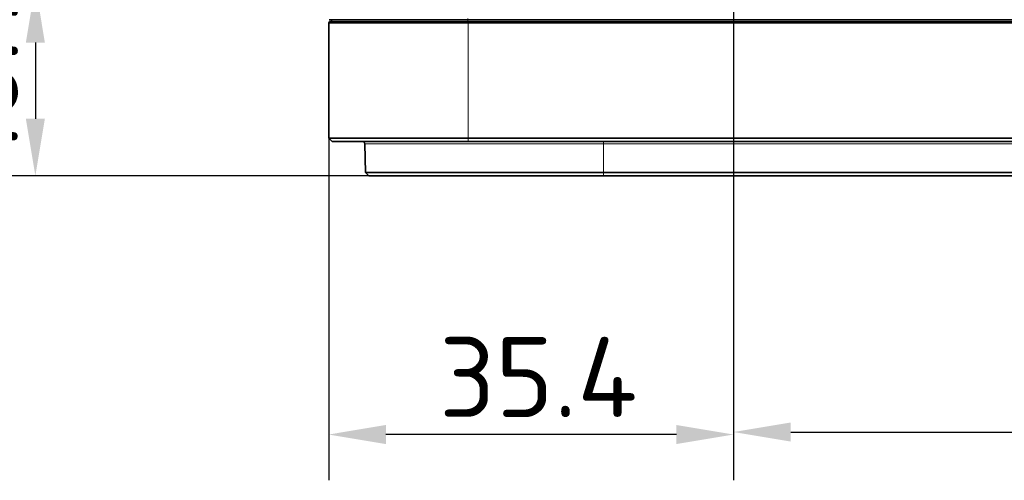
# Model space of a CAD drawing. Header units: millimetres. Extents: x 10 to 830, y 10 to 584.
# Tile 10 of 174: x 151 to 237, y 133 to 173. Entities that reach past the tile are written whole.
import ezdxf

# ---------------------------------------------------------------- set-up
doc = ezdxf.new("R2010")
doc.units = ezdxf.units.MM
doc.header["$LTSCALE"] = 2
doc.linetypes.add('CHAIN', pattern=[0.3543, 0.2362, -0.0295, 0.0591, -0.0295])
doc.linetypes.add('LONG_DASH_DOTTED', pattern=[0.3001, 0.2362, -0.0295, 0.0049, -0.0295])
for name, color, linetype, lineweight in [('Bemaßung (ISO)', 7, 'Continuous', 25), ('Mittelpunktmarkierung (ISO)', 7, 'LONG_DASH_DOTTED', 25), ('Sichtbar (ISO)', 7, 'Continuous', 35), ('Sichtbar schmal (ISO)', 7, 'Continuous', 18)]:
    doc.layers.add(name, color=color, linetype=linetype, lineweight=lineweight)
doc.styles.add('Notiztext (ISO)', font='isocpeur.ttf')
doc.dimstyles.new('Standard (ISO)', dxfattribs={"dimscale": 2, "dimtxt": 3.5, "dimasz": 2.5, "dimexe": 2, "dimexo": 0, "dimgap": 0.762, "dimtad": 1, "dimtoh": 1, "dimdec": 8, "dimdsep": 46, "dimtxsty": 'Notiztext (ISO)', "dimcen": 0.09, "dimdle": 10, "dimclrd": 256, "dimclre": 256, "dimclrt": 256, "dimadec": 6, "dimazin": 2, "dimtfac": 0.514286, "dimtdec": 3, "dimtmove": 0, "dimatfit": 3, "dimfxl": 1, "dimtolj": 1, "dimlwd": -1, "dimlwe": -1, "dimarcsym": 0})

# ---------------------------------------------------------------- blocks, each defined once
blk = doc.blocks.new('*D26')
at = {"layer": 'Bemaßung (ISO)', "transparency": 16777216}
for p, q in [((213.635, 194.366), (213.635, 132.981)), ((281.135, 194.366), (281.135, 132.981)), ((218.635, 136.981), (276.135, 136.981))]:
    blk.add_line(p, q, dxfattribs=at)
for points in [[(218.635, 137.814), (218.635, 136.147), (213.635, 136.981)], [(276.135, 137.814), (276.135, 136.147), (281.135, 136.981)]]:
    blk.add_solid(points, dxfattribs=at)
at = {"layer": 'Defpoints', "color": 0, "transparency": 16777216}
for p in [(213.635, 194.366), (281.135, 194.366), (281.135, 136.981)]:
    blk.add_point(p, dxfattribs=at)
at = {"layer": 'Bemaßung (ISO)', "transparency": 16777216, "insert": (239.685, 145.505), "char_height": 7, "attachment_point": 1, "style": 'Notiztext (ISO)'}
blk.add_mtext('\\A1;67.5', dxfattribs=at)
blk = doc.blocks.new('*D28')
at = {"layer": 'Bemaßung (ISO)', "transparency": 16777216}
for p, q in [((213.635, 176.016), (148.59, 176.016)), ((152.59, 171.016), (152.59, 164.366)), ((181.76, 159.366), (148.59, 159.366))]:
    blk.add_line(p, q, dxfattribs=at)
for points in [[(151.757, 171.016), (153.423, 171.016), (152.59, 176.016)], [(151.757, 164.366), (153.423, 164.366), (152.59, 159.366)]]:
    blk.add_solid(points, dxfattribs=at)
at = {"layer": 'Defpoints', "color": 0, "transparency": 16777216}
for p in [(213.635, 176.016), (152.59, 159.366), (181.76, 159.366)]:
    blk.add_point(p, dxfattribs=at)
at = {"layer": 'Bemaßung (ISO)', "transparency": 16777216, "insert": (144.066, 160.691), "char_height": 7, "attachment_point": 1, "rotation": 90, "style": 'Notiztext (ISO)'}
blk.add_mtext('\\A1;16.7', dxfattribs=at)
blk = doc.blocks.new('*D29')
at = {"layer": 'Bemaßung (ISO)', "transparency": 16777216}
for p, q in [((213.635, 170.866), (213.635, 132.764)), ((178.235, 162.666), (178.235, 132.764)), ((208.635, 136.764), (183.235, 136.764))]:
    blk.add_line(p, q, dxfattribs=at)
for points in [[(183.235, 137.598), (183.235, 135.931), (178.235, 136.764)], [(208.635, 137.598), (208.635, 135.931), (213.635, 136.764)]]:
    blk.add_solid(points, dxfattribs=at)
at = {"layer": 'Defpoints', "color": 0, "transparency": 16777216}
for p in [(213.635, 170.866), (178.235, 162.666), (178.235, 136.764)]:
    blk.add_point(p, dxfattribs=at)
at = {"layer": 'Bemaßung (ISO)', "transparency": 16777216, "insert": (187.885, 145.288), "char_height": 7, "attachment_point": 1, "style": 'Notiztext (ISO)'}
blk.add_mtext('\\A1;35.4', dxfattribs=at)
blk = doc.blocks.new('*D30')
at = {"layer": 'Bemaßung (ISO)', "transparency": 16777216}
for p, q in [((190.391, 229.366), (125.76, 229.366)), ((129.76, 164.366), (129.76, 224.366)), ((181.76, 159.366), (125.76, 159.366))]:
    blk.add_line(p, q, dxfattribs=at)
for points in [[(128.927, 224.366), (130.593, 224.366), (129.76, 229.366)], [(128.927, 164.366), (130.593, 164.366), (129.76, 159.366)]]:
    blk.add_solid(points, dxfattribs=at)
at = {"layer": 'Defpoints', "color": 0, "transparency": 16777216}
for p in [(129.76, 229.366), (190.391, 229.366), (181.76, 159.366)]:
    blk.add_point(p, dxfattribs=at)
at = {"layer": 'Bemaßung (ISO)', "transparency": 16777216, "insert": (121.236, 190.166), "char_height": 7, "attachment_point": 1, "rotation": 90, "style": 'Notiztext (ISO)'}
blk.add_mtext('\\A1;70', dxfattribs=at)

msp = doc.modelspace()

# ---------------------------------------------------------------- linework, layer by layer
at = {"layer": 'Mittelpunktmarkierung (ISO)', "linetype": 'CHAIN', "ltscale": 5.722618}
msp.add_line((213.63504723, 181.16642402), (213.63504723, 170.86642402), dxfattribs=at)
at = {"layer": 'Sichtbar (ISO)'}
for p, q in [((178.23476846, 162.66642402), (178.23476846, 172.71642402)), ((190.39148968, 173.01642402), (178.28476846, 173.01642402)), ((178.48476846, 173.01642402), (178.48476846, 172.81642402)), ((190.39148969, 173.01642402), (304.37804723, 173.01642402)), ((304.32676847, 172.81642402), (190.44276845, 172.81642402)), ((190.44276846, 162.66642402), (178.23476846, 162.66642402)), ((178.53476846, 162.36642402), (178.23476846, 162.66642402)), ((190.44276846, 162.36642402), (178.53476846, 162.36642402)), ((181.46012755, 159.65854167), (181.39431923, 162.17165976)), ((304.32676846, 162.66642402), (190.44276846, 162.66642402)), ((304.32676846, 162.36642402), (190.44276846, 162.36642402)), ((181.76002669, 159.36639479), (181.46012958, 159.6585417)), ((202.27257848, 159.36639479), (181.76002669, 159.36639479)), ((292.4969585, 159.6585417), (202.27257843, 159.6585417)), ((292.49695847, 159.36639479), (202.27257848, 159.36639479))]:
    msp.add_line(p, q, dxfattribs=at)
msp.add_arc((178.33476846, 172.71642402), 0.1, 90, 180, dxfattribs=at)
for points, knots in [([(190.44276844, 172.81642402), (190.20180536, 172.81642402), (189.96421205, 172.81642402), (189.7351567, 172.81642402), (189.50610135, 172.81642402), (189.28558353, 172.81642402), (189.05810035, 172.81642402), (188.83061717, 172.81642402), (188.5961696, 172.81642402), (188.35001361, 172.81642402), (188.10385761, 172.81642402), (187.84599334, 172.81642402), (187.57454296, 172.81642402), (187.30309258, 172.81642402), (187.01805543, 172.81642402), (186.71889799, 172.81642402), (186.41974056, 172.81642402), (186.10645199, 172.81642403), (185.77484708, 172.81642401), (185.44324216, 172.816424), (185.09330335, 172.81642402), (184.717256, 172.81642402), (184.34120865, 172.81642402), (183.93907601, 172.81642357), (183.52807246, 172.81642387), (183.11706892, 172.81642417), (182.69742783, 172.81642402), (182.30715051, 172.81642402), (181.91687319, 172.81642402), (181.55569619, 172.81642451), (181.24244324, 172.81642354), (180.92919029, 172.81642257), (180.66318215, 172.8164237), (180.43425588, 172.81642391), (180.20532961, 172.81642413), (180.01381739, 172.81642406), (179.85246388, 172.81642398), (179.69111037, 172.8164239), (179.55984159, 172.81642398), (179.44786158, 172.81642401), (179.33588156, 172.81642403), (179.24337518, 172.81642402), (179.16385834, 172.81642402), (179.0843415, 172.81642402), (179.01789952, 172.81642402), (178.96038362, 172.81642402), (178.90286772, 172.81642402), (178.85429361, 172.81642402), (178.81193151, 172.81642402), (178.76956941, 172.81642402), (178.73344707, 172.81642402), (178.70210959, 172.81642402), (178.6707721, 172.81642402), (178.64421635, 172.81642402), (178.62097531, 172.81642402), (178.59773427, 172.81642402), (178.57780541, 172.81642402), (178.55982849, 172.81642402), (178.54185157, 172.81642402), (178.52583041, 172.81642402), (178.51082742, 172.81642402), (178.49582443, 172.81642402), (178.48184305, 172.81642402), (178.46850905, 172.81642402), (178.45517506, 172.81642402), (178.44250266, 172.81642402), (178.4307095, 172.81642402), (178.41891634, 172.81642402), (178.4080032, 172.81642402), (178.39808012, 172.81642402), (178.38815703, 172.81642402), (178.37922661, 172.81642402), (178.37142144, 172.81642402), (178.36361627, 172.81642402), (178.35693691, 172.81642402), (178.35150427, 172.81642402), (178.34607164, 172.81642402), (178.34188524, 172.81642402), (178.3390591, 172.81642402), (178.33623296, 172.81642402), (178.33476846, 172.81642402), (178.33476846, 172.81642402)], [0, 0, 0, 0, 0.037037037, 0.037037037, 0.037037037, 0.0740740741, 0.0740740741, 0.0740740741, 0.1111111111, 0.1111111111, 0.1111111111, 0.1481481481, 0.1481481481, 0.1481481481, 0.1851851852, 0.1851851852, 0.1851851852, 0.2222222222, 0.2222222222, 0.2222222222, 0.2592592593, 0.2592592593, 0.2592592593, 0.2962962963, 0.2962962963, 0.2962962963, 0.3333333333, 0.3333333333, 0.3333333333, 0.3703703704, 0.3703703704, 0.3703703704, 0.4074074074, 0.4074074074, 0.4074074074, 0.4444444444, 0.4444444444, 0.4444444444, 0.4814814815, 0.4814814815, 0.4814814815, 0.5185185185, 0.5185185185, 0.5185185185, 0.5555555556, 0.5555555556, 0.5555555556, 0.5925925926, 0.5925925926, 0.5925925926, 0.6296296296, 0.6296296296, 0.6296296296, 0.6666666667, 0.6666666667, 0.6666666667, 0.7037037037, 0.7037037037, 0.7037037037, 0.7407407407, 0.7407407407, 0.7407407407, 0.7777777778, 0.7777777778, 0.7777777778, 0.8148148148, 0.8148148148, 0.8148148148, 0.8518518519, 0.8518518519, 0.8518518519, 0.8888888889, 0.8888888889, 0.8888888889, 0.9259259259, 0.9259259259, 0.9259259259, 0.962962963, 0.962962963, 0.962962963, 1, 1, 1, 1]), ([(181.39433928, 162.17166028), (181.3937788, 162.1930607), (181.38968608, 162.21463924), (181.37511569, 162.25471721), (181.36450943, 162.27373885), (181.33817684, 162.30707172), (181.32212125, 162.32179647), (181.28663508, 162.3451569), (181.26676287, 162.35408342), (181.22942156, 162.36410443), (181.21185368, 162.36642174), (181.19443471, 162.36642402)], [0, 0, 0, 0, 0.006422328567, 0.006422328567, 0.012793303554, 0.012793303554, 0.019166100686, 0.019166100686, 0.025538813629, 0.025538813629, 0.030764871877, 0.030764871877, 0.030764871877, 0.030764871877]), ([(202.27257843, 159.6585417), (200.94702286, 159.6585417), (198.20796658, 159.65852065), (194.63075451, 159.65853371), (191.4915079, 159.65856919), (188.91795297, 159.65855308), (186.82813099, 159.65853539), (185.04204116, 159.65855752), (183.53038833, 159.65855256), (182.37614182, 159.65853007), (181.63104432, 159.65853173), (181.46012968, 159.6585416), (181.46012958, 159.6585417)], [0, 0, 0, 0, 0.05000000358, 0.10000000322, 0.15000000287, 0.20000000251, 0.25000000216, 0.3000000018, 0.35000000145, 0.40000000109, 0.45000000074, 0.49892914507, 0.49892914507, 0.49892914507, 0.49892914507])]:
    msp.add_open_spline(points, degree=3, knots=knots, dxfattribs=at)
msp.add_open_spline([(181.39431923, 162.17165976), (181.39431923, 162.17165976), (181.39431924, 162.17165976), (181.39431926, 162.17165976)], degree=3, dxfattribs=at)
at = {"layer": 'Sichtbar schmal (ISO)'}
for p, q in [((190.39148969, 173.11642402), (190.39148969, 173.01642402)), ((190.44276848, 172.71642402), (178.23476846, 172.71642402)), ((190.39148969, 172.81642402), (190.39148969, 173.01642402)), ((190.44276846, 172.81642402), (190.44276846, 172.71642402)), ((190.44276848, 172.71642402), (190.44276846, 162.66642402)), ((304.32676845, 172.71642402), (190.44276847, 172.71642402)), ((190.44276846, 162.36642402), (190.44276846, 162.66642402)), ((202.27257835, 162.36642402), (202.27257835, 162.17165941)), ((202.27257882, 162.17165941), (202.27257843, 159.6585417)), ((292.49695845, 162.17165941), (202.27257851, 162.17165941)), ((202.27257848, 159.36639479), (202.27257843, 159.6585417))]:
    msp.add_line(p, q, dxfattribs=at)
msp.add_open_spline([(202.27257835, 162.17165941), (201.80921242, 162.17165938), (201.35034711, 162.17165885), (200.90730364, 162.17166155), (200.46426017, 162.17166426), (200.03703697, 162.17166451), (199.59521364, 162.17166543), (199.1533903, 162.17166634), (198.69696805, 162.17166808), (198.21723954, 162.1716686), (197.73751104, 162.17166913), (197.2344601, 162.17166416), (196.698317, 162.17166677), (196.1621739, 162.17166939), (195.59293655, 162.17166939), (194.98041693, 162.17165898), (194.71615266, 162.17165449), (194.44387602, 162.17165203), (194.16491951, 162.17165099), (193.7973023, 162.17164962), (193.41808029, 162.17165071), (193.03036892, 162.17165284), (192.34845312, 162.1716566), (191.6404077, 162.17166939), (190.94218682, 162.17164382), (190.24396595, 162.17161826), (189.55623845, 162.17160711), (188.94457643, 162.17163825), (188.37413111, 162.17166729), (187.86773542, 162.17166603), (187.39621369, 162.17166073), (187.36214458, 162.17166035), (187.3282613, 162.17165995), (187.29455429, 162.17165953), (186.79433705, 162.17165338), (186.33190481, 162.17165816), (185.87844772, 162.1716555), (185.42499063, 162.17165284), (184.98097759, 162.17165997), (184.54478187, 162.17165089), (184.10858616, 162.17164182), (183.6814483, 162.17165681), (183.2898706, 162.17165608), (183.17089938, 162.17165586), (183.05525568, 162.171657), (182.94378127, 162.17165848), (182.6883527, 162.17166187), (182.45491297, 162.17166701), (182.25178713, 162.17166155), (181.9600129, 162.17165372), (181.73260046, 162.17164873), (181.58844293, 162.17165906), (181.45838975, 162.17166838), (181.39431919, 162.17166125), (181.39431923, 162.17165976)], degree=3, knots=[0, 0, 0, 0, 0.0303030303, 0.0303030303, 0.0303030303, 0.06060606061, 0.06060606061, 0.06060606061, 0.09090909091, 0.09090909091, 0.09090909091, 0.12121212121, 0.12121212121, 0.12121212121, 0.15151515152, 0.15151515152, 0.15151515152, 0.16458903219, 0.16458903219, 0.16458903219, 0.18181818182, 0.18181818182, 0.18181818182, 0.21212121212, 0.21212121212, 0.21212121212, 0.24242424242, 0.24242424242, 0.24242424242, 0.27068531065, 0.27068531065, 0.27068531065, 0.27272727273, 0.27272727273, 0.27272727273, 0.30303030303, 0.30303030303, 0.30303030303, 0.33333333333, 0.33333333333, 0.33333333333, 0.36363636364, 0.36363636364, 0.36363636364, 0.37284319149, 0.37284319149, 0.37284319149, 0.39393939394, 0.39393939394, 0.39393939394, 0.42424242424, 0.42424242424, 0.42424242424, 0.45158061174, 0.45158061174, 0.45158061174, 0.45158061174], dxfattribs=at)

# ---------------------------------------------------------------- dimensions: what is measured, and where the dimension line sits
at = {"layer": 'Bemaßung (ISO)'}
for base, p1, p2, angle, override, picture, middle in [((129.760026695, 229.3663947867), (181.760026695, 159.3663947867), (190.3914896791, 229.3663947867), 90, {"dimgap": 0.762, "dimtoh": 0, "dimdec": 8, "dimtol": 0, "dimlim": 0, "dimtp": 0, "dimtm": 0, "dimtdec": 3, "dimtofl": 0, "dimatfit": 1}, '*D30', (129.760026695, 194.3663947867)), ((281.1350472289, 136.9806464), (213.6350472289, 194.3664240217), (281.1350472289, 194.3664240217), 180, {"dimgap": 0.762, "dimtoh": 0, "dimdec": 8, "dimtol": 0, "dimlim": 0, "dimtp": 0, "dimtm": 0, "dimtdec": 3, "dimtofl": 0, "dimatfit": 1}, '*D26', (247.3850472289, 136.9806464)), ((152.58998055, 159.36639479), (213.63504723, 176.01642402), (181.76002669, 159.36639479), 90, {"dimgap": 0.762, "dimtoh": 0, "dimdec": 1, "dimtol": 0, "dimlim": 0, "dimtp": 0, "dimtm": 0, "dimtdec": 3, "dimtofl": 0, "dimatfit": 1}, '*D28', (152.58998055, 167.6914094)), ((178.23476846, 136.76424823), (213.63504723, 170.86642402), (178.23476846, 162.66642402), 180, {"dimgap": 0.762, "dimtoh": 0, "dimdec": 1, "dimtol": 0, "dimlim": 0, "dimtp": 0, "dimtm": 0, "dimtdec": 3, "dimtofl": 0, "dimatfit": 1}, '*D29', (195.93490785, 136.76424823))]:
    dim = msp.add_linear_dim(base=base, p1=p1, p2=p2, angle=angle, dimstyle='Standard (ISO)', override=override, dxfattribs=at)
    dim.commit()
    dim.dimension.update_dxf_attribs({"geometry": picture, "text_midpoint": middle, "dimtype": 160})

doc.saveas('drawing.dxf')
